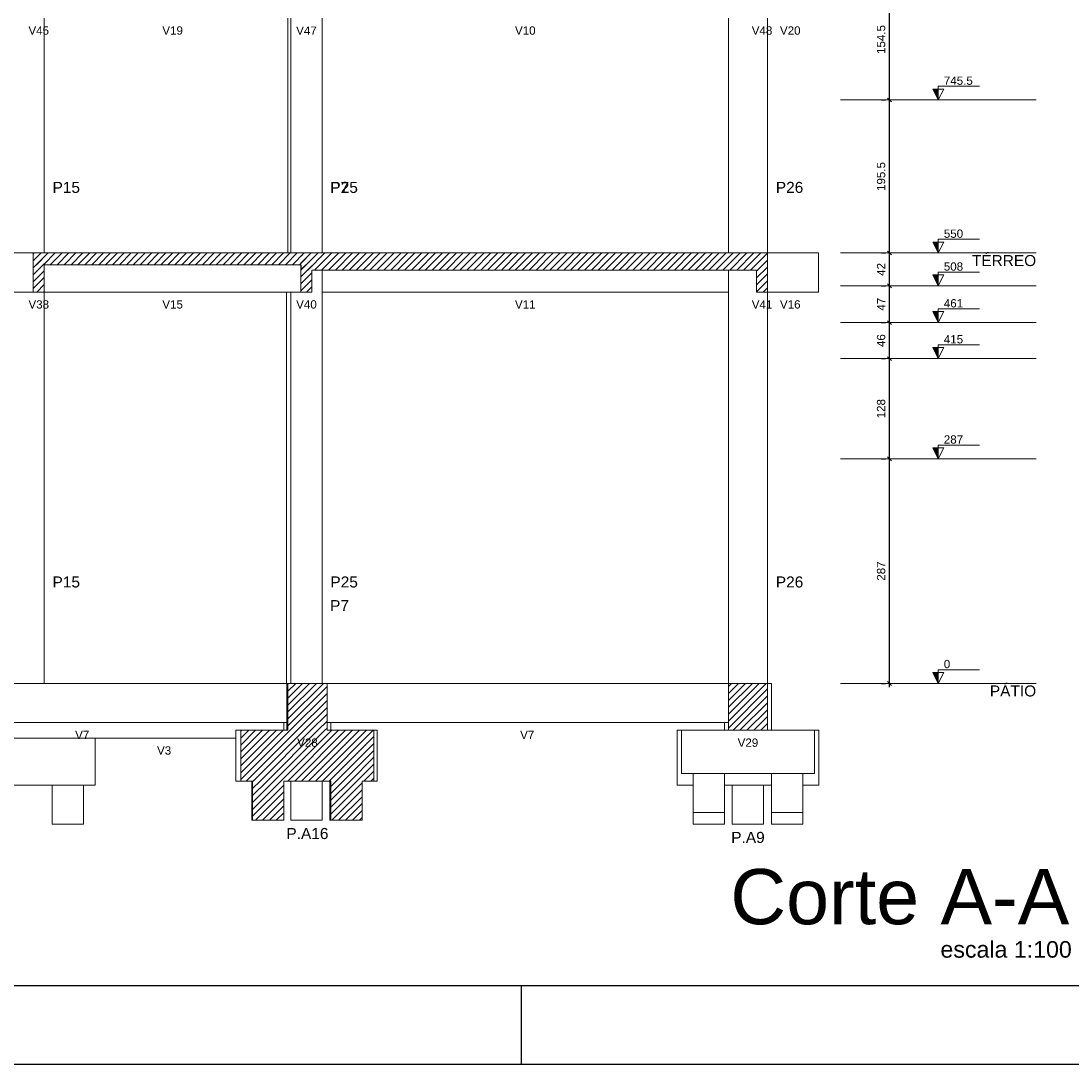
# Model space of a CAD drawing. Header units: millimetres. Extents: x 10 to 1250, y -62 to 528.
# Tile 169 of 256: x 45 to 59, y 262 to 276. Entities that reach past the tile are written whole.
import ezdxf

# ---------------------------------------------------------------- set-up
doc = ezdxf.new("R2010")
doc.units = ezdxf.units.MM
doc.header["$LTSCALE"] = 0.05
for name, color, linetype, lineweight in [('FO-Cortes', 9, 'Continuous', 5), ('FO-Cotas', 5, 'Continuous', 5), ('FO-Eixos', 5, 'Continuous', 5), ('FO-Hachuras das lajes', 1, 'Continuous', 20), ('FO-Hachuras dos pilares', 9, 'Continuous', 5), ('FO-Níveis', 9, 'Continuous', 5), ('FO-Pilares pré-moldados', 3, 'Continuous', 20), ('FO-Seção das fundações', 9, 'Continuous', 5), ('FO-Títulos', 7, 'Continuous', 5)]:
    doc.layers.add(name, color=color, linetype=linetype, lineweight=lineweight)
doc.layers.add('FOLHA_PADRÃO', color=7, linetype='Continuous')
doc.styles.add('Arial', font='arial.ttf')
doc.styles.get("Standard").update_dxf_attribs({"font": 'arial.ttf'})
doc.dimstyles.new('UM_50.000000', dxfattribs={"dimtxt": 0.18, "dimasz": 0.1, "dimexe": 0.1, "dimexo": 0.2, "dimgap": 0.1, "dimtad": 1, "dimdec": 1, "dimlfac": 50, "dimzin": 0, "dimdsep": 46, "dimtxsty": 'Standard', "dimblk": 'OBLIQUE', "dimcen": 0.09, "dimdle": 0.1, "dimadec": 1, "dimazin": 2, "dimtfac": 1, "dimtdec": 1, "dimtofl": 0, "dimtmove": 0, "dimatfit": 3, "dimldrblk": 'OBLIQUE', "dimfxl": 1, "dimtolj": 1, "dimarcsym": 1})
pattern_1 = [(45, (-96.81562, -34.92108), (-0.08838835, 0.08838835), [])]

# ---------------------------------------------------------------- blocks, each defined once
blk = doc.blocks.new('A1EST. 1500')
at = {"layer": 'FOLHA_PADRÃO', "color": 1, "linetype": 'Continuous'}
for p, q in [((41.5, 0), (41.5, 1)), ((0, 0), (150.008, 0))]:
    blk.add_line(p, q, dxfattribs=at)
at = {"layer": 'FOLHA_PADRÃO', "color": 6, "linetype": 'Continuous'}
blk.add_lwpolyline([(149, 58.4), (149, 1), (1, 1), (1, 58.4), (149, 58.4)], dxfattribs=at)
blk = doc.blocks.new('_Oblique')
at = {"color": 0, "linetype": 'ByBlock', "lineweight": -2}
blk.add_line((-0.5, -0.5), (0.5, 0.5), dxfattribs=at)
blk = doc.blocks.new('*D289')
at = {"layer": 'Defpoints', "color": 0, "transparency": 16777216}
for p in [(93.066, 48.243), (93.066, 48.243), (93.066, 42.503)]:
    blk.add_point(p, dxfattribs=at)
at = {"layer": 'FO-Hachuras das lajes', "color": 0, "linetype": 'Continuous', "lineweight": -2, "transparency": 16777216}
for p, q in [((93.066, 42.403), (93.066, 48.343)), ((92.866, 48.243), (92.966, 48.243)), ((92.866, 42.503), (92.966, 42.503))]:
    blk.add_line(p, q, dxfattribs=at)
at = {"layer": 'FO-Hachuras das lajes', "color": 0, "lineweight": -2, "transparency": 16777216, "xscale": 0.1, "yscale": 0.1, "zscale": 0.1}
for p, rotation in [((93.066, 48.243), 90), ((93.066, 42.503), 270)]:
    blk.add_blockref('_Oblique', p, dxfattribs=dict(at, rotation=rotation))
at = {"layer": 'FO-Hachuras das lajes', "transparency": 16777216, "insert": (92.854, 45.373), "char_height": 0.2118, "attachment_point": 5, "rotation": 90, "style": 'Arial'}
blk.add_mtext('\\A1;287', dxfattribs=at)
blk = doc.blocks.new('*D290')
at = {"layer": 'Defpoints', "color": 0, "transparency": 16777216}
for p in [(93.066, 50.803), (93.066, 50.803), (93.066, 48.243)]:
    blk.add_point(p, dxfattribs=at)
at = {"layer": 'FO-Hachuras das lajes', "color": 0, "linetype": 'Continuous', "lineweight": -2, "transparency": 16777216}
for p, q in [((92.866, 50.803), (92.966, 50.803)), ((93.066, 48.143), (93.066, 50.903)), ((92.866, 48.243), (92.966, 48.243))]:
    blk.add_line(p, q, dxfattribs=at)
at = {"layer": 'FO-Hachuras das lajes', "color": 0, "lineweight": -2, "transparency": 16777216, "xscale": 0.1, "yscale": 0.1, "zscale": 0.1}
for p, rotation in [((93.066, 50.803), 90), ((93.066, 48.243), 270)]:
    blk.add_blockref('_Oblique', p, dxfattribs=dict(at, rotation=rotation))
at = {"layer": 'FO-Hachuras das lajes', "transparency": 16777216, "insert": (92.854, 49.523), "char_height": 0.2118, "attachment_point": 5, "rotation": 90, "style": 'Arial'}
blk.add_mtext('\\A1;128', dxfattribs=at)
blk = doc.blocks.new('*D291')
at = {"layer": 'Defpoints', "color": 0, "transparency": 16777216}
for p in [(93.066, 51.723), (93.066, 51.723), (93.066, 50.803)]:
    blk.add_point(p, dxfattribs=at)
at = {"layer": 'FO-Hachuras das lajes', "color": 0, "linetype": 'Continuous', "lineweight": -2, "transparency": 16777216}
for p, q in [((93.066, 50.703), (93.066, 51.823)), ((92.866, 51.723), (92.966, 51.723)), ((92.866, 50.803), (92.966, 50.803))]:
    blk.add_line(p, q, dxfattribs=at)
at = {"layer": 'FO-Hachuras das lajes', "color": 0, "lineweight": -2, "transparency": 16777216, "xscale": 0.1, "yscale": 0.1, "zscale": 0.1}
for p, rotation in [((93.066, 51.723), 90), ((93.066, 50.803), 270)]:
    blk.add_blockref('_Oblique', p, dxfattribs=dict(at, rotation=rotation))
at = {"layer": 'FO-Hachuras das lajes', "transparency": 16777216, "insert": (92.854, 51.263), "char_height": 0.2118, "attachment_point": 5, "rotation": 90, "style": 'Arial'}
blk.add_mtext('\\A1;46', dxfattribs=at)
blk = doc.blocks.new('*D292')
at = {"layer": 'Defpoints', "color": 0, "transparency": 16777216}
for p in [(93.066, 52.663), (93.066, 52.663), (93.066, 51.723)]:
    blk.add_point(p, dxfattribs=at)
at = {"layer": 'FO-Hachuras das lajes', "color": 0, "linetype": 'Continuous', "lineweight": -2, "transparency": 16777216}
for p, q in [((92.866, 52.663), (92.966, 52.663)), ((93.066, 51.623), (93.066, 52.763)), ((92.866, 51.723), (92.966, 51.723))]:
    blk.add_line(p, q, dxfattribs=at)
at = {"layer": 'FO-Hachuras das lajes', "color": 0, "lineweight": -2, "transparency": 16777216, "xscale": 0.1, "yscale": 0.1, "zscale": 0.1}
for p, rotation in [((93.066, 52.663), 90), ((93.066, 51.723), 270)]:
    blk.add_blockref('_Oblique', p, dxfattribs=dict(at, rotation=rotation))
at = {"layer": 'FO-Hachuras das lajes', "transparency": 16777216, "insert": (92.854, 52.193), "char_height": 0.2118, "attachment_point": 5, "rotation": 90, "style": 'Arial'}
blk.add_mtext('\\A1;47', dxfattribs=at)
blk = doc.blocks.new('*D293')
at = {"layer": 'Defpoints', "color": 0, "transparency": 16777216}
for p in [(93.066, 53.503), (93.066, 53.503), (93.066, 52.663)]:
    blk.add_point(p, dxfattribs=at)
at = {"layer": 'FO-Hachuras das lajes', "color": 0, "linetype": 'Continuous', "lineweight": -2, "transparency": 16777216}
for p, q in [((92.866, 53.503), (92.966, 53.503)), ((93.066, 52.563), (93.066, 53.603)), ((92.866, 52.663), (92.966, 52.663))]:
    blk.add_line(p, q, dxfattribs=at)
at = {"layer": 'FO-Hachuras das lajes', "color": 0, "lineweight": -2, "transparency": 16777216, "xscale": 0.1, "yscale": 0.1, "zscale": 0.1}
for p, rotation in [((93.066, 53.503), 90), ((93.066, 52.663), 270)]:
    blk.add_blockref('_Oblique', p, dxfattribs=dict(at, rotation=rotation))
at = {"layer": 'FO-Hachuras das lajes', "transparency": 16777216, "insert": (92.854, 53.083), "char_height": 0.2118, "attachment_point": 5, "rotation": 90, "style": 'Arial'}
blk.add_mtext('\\A1;42', dxfattribs=at)
blk = doc.blocks.new('*D294')
at = {"layer": 'Defpoints', "color": 0, "transparency": 16777216}
for p in [(93.066, 57.413), (93.066, 57.413), (93.066, 53.503)]:
    blk.add_point(p, dxfattribs=at)
at = {"layer": 'FO-Hachuras das lajes', "color": 0, "linetype": 'Continuous', "lineweight": -2, "transparency": 16777216}
for p, q in [((92.866, 57.413), (92.966, 57.413)), ((93.066, 53.403), (93.066, 57.513)), ((92.866, 53.503), (92.966, 53.503))]:
    blk.add_line(p, q, dxfattribs=at)
at = {"layer": 'FO-Hachuras das lajes', "color": 0, "lineweight": -2, "transparency": 16777216, "xscale": 0.1, "yscale": 0.1, "zscale": 0.1}
for p, rotation in [((93.066, 57.413), 90), ((93.066, 53.503), 270)]:
    blk.add_blockref('_Oblique', p, dxfattribs=dict(at, rotation=rotation))
at = {"layer": 'FO-Hachuras das lajes', "transparency": 16777216, "insert": (92.854, 55.458), "char_height": 0.2118, "attachment_point": 5, "rotation": 90, "style": 'Arial'}
blk.add_mtext('\\A1;195.5', dxfattribs=at)
blk = doc.blocks.new('*D295')
at = {"layer": 'Defpoints', "color": 0, "transparency": 16777216}
for p in [(93.066, 60.503), (93.066, 60.503), (93.066, 57.413)]:
    blk.add_point(p, dxfattribs=at)
at = {"layer": 'FO-Hachuras das lajes', "color": 0, "linetype": 'Continuous', "lineweight": -2, "transparency": 16777216}
for p, q in [((92.866, 60.503), (92.966, 60.503)), ((93.066, 57.313), (93.066, 60.603)), ((92.866, 57.413), (92.966, 57.413))]:
    blk.add_line(p, q, dxfattribs=at)
at = {"layer": 'FO-Hachuras das lajes', "color": 0, "lineweight": -2, "transparency": 16777216, "xscale": 0.1, "yscale": 0.1, "zscale": 0.1}
for p, rotation in [((93.066, 60.503), 90), ((93.066, 57.413), 270)]:
    blk.add_blockref('_Oblique', p, dxfattribs=dict(at, rotation=rotation))
at = {"layer": 'FO-Hachuras das lajes', "transparency": 16777216, "insert": (92.854, 58.958), "char_height": 0.2118, "attachment_point": 5, "rotation": 90, "style": 'Arial'}
blk.add_mtext('\\A1;154.5', dxfattribs=at)
blk = doc.blocks.new('AAA')
at = {"layer": 'FO-Cortes', "linetype": 'Continuous'}
for points in [[(-2.5, 22.4921), (-2.5, 22.7721), (-2.64, 22.7721), (-2.5, 22.4921)], [(-2.5, 18.5821), (-2.5, 18.8621), (-2.64, 18.8621), (-2.5, 18.5821)], [(-2.5, 17.7421), (-2.5, 18.0221), (-2.64, 18.0221), (-2.5, 17.7421)], [(-2.5, 16.8021), (-2.5, 17.0821), (-2.64, 17.0821), (-2.5, 16.8021)], [(-2.5, 15.8821), (-2.5, 16.1621), (-2.64, 16.1621), (-2.5, 15.8821)], [(-2.5, 13.3221), (-2.5, 13.6021), (-2.64, 13.6021), (-2.5, 13.3221)], [(-2.5, 7.5821), (-2.5, 7.8621), (-2.64, 7.8621), (-2.5, 7.5821)]]:
    blk.add_hatch(color=256, dxfattribs=at).paths.add_polyline_path(points)
at = {"layer": 'FO-Níveis', "linetype": 'Continuous'}
h = blk.add_hatch(dxfattribs=at)
h.set_pattern_fill('ANSI31', color=256, style=0)
h.set_pattern_definition(pattern_1)
h.paths.add_polyline_path([(-25.6239, 18.2821), (-18.5036, 18.2821), (-18.5036, 18.5821), (-25.6239, 18.5821), (-25.6239, 18.2821)])
h = blk.add_hatch(dxfattribs=at)
h.set_pattern_fill('ANSI31', color=256, style=0)
h.set_pattern_definition(pattern_1)
h.paths.add_polyline_path([(-25.6239, 17.5821), (-25.3439, 17.5821), (-25.3439, 18.5821), (-25.6239, 18.5821), (-25.6239, 17.5821)])
h = blk.add_hatch(dxfattribs=at)
h.set_pattern_fill('ANSI31', color=256, style=0)
h.set_pattern_definition(pattern_1)
h.paths.add_polyline_path([(-18.7839, 17.5821), (-18.5039, 17.5821), (-18.5039, 18.5821), (-18.7839, 18.5821), (-18.7839, 17.5821)])
h = blk.add_hatch(dxfattribs=at)
h.set_pattern_fill('ANSI31', color=256, style=0)
h.set_pattern_definition(pattern_1)
h.paths.add_polyline_path([(-18.7836, 18.1421), (-6.8639, 18.1421), (-6.8639, 18.5821), (-18.7836, 18.5821), (-18.7836, 18.1421)])
h = blk.add_hatch(dxfattribs=at)
h.set_pattern_fill('ANSI31', color=256, style=0)
h.set_pattern_definition(pattern_1)
h.paths.add_polyline_path([(-7.1439, 17.5821), (-6.8639, 17.5821), (-6.8639, 18.5821), (-7.1439, 18.5821), (-7.1439, 17.5821)])
h = blk.add_hatch(dxfattribs=at)
h.set_pattern_fill('ANSI31', color=256, style=0)
h.set_pattern_definition(pattern_1)
h.paths.add_polyline_path([(-19.1189, 6.3821), (-18.1189, 6.3821), (-18.1189, 7.5821), (-19.1189, 7.5821), (-19.1189, 6.3821)])
h = blk.add_hatch(dxfattribs=at)
h.set_pattern_fill('ANSI31', color=256, style=0)
h.set_pattern_definition(pattern_1)
h.paths.add_polyline_path([(-7.8639, 6.3821), (-6.8639, 6.3821), (-6.8639, 7.5821), (-7.8639, 7.5821), (-7.8639, 6.3821)])
h = blk.add_hatch(dxfattribs=at)
h.set_pattern_fill('ANSI31', color=256, style=0)
h.set_pattern_definition(pattern_1)
h.paths.add_polyline_path([(-20.3189, 5.0821), (-16.9189, 5.0821), (-16.9189, 6.3821), (-20.3189, 6.3821), (-20.3189, 5.0821)])
h = blk.add_hatch(dxfattribs=at)
h.set_pattern_fill('ANSI31', color=256, style=0)
h.set_pattern_definition(pattern_1)
h.paths.add_polyline_path([(-20.0189, 5.0821), (-19.2189, 5.0821), (-19.2189, 4.0821), (-20.0189, 4.0821), (-20.0189, 5.0821)])
h = blk.add_hatch(dxfattribs=at)
h.set_pattern_fill('ANSI31', color=256, style=0)
h.set_pattern_definition(pattern_1)
h.paths.add_polyline_path([(-18.0189, 5.0821), (-17.2189, 5.0821), (-17.2189, 4.0821), (-18.0189, 4.0821), (-18.0189, 5.0821)])
at = {"layer": 'FO-Cortes'}
for points in [[(-2.5, 22.4921), (-2.36, 22.7721), (-2.64, 22.7721), (-2.5, 22.4921), (-2.5, 22.8421), (-1.45, 22.8421)], [(-2.5, 18.5821), (-2.36, 18.8621), (-2.64, 18.8621), (-2.5, 18.5821), (-2.5, 18.9321), (-1.45, 18.9321)], [(-2.5, 17.7421), (-2.36, 18.0221), (-2.64, 18.0221), (-2.5, 17.7421), (-2.5, 18.0921), (-1.45, 18.0921)], [(-2.5, 16.8021), (-2.36, 17.0821), (-2.64, 17.0821), (-2.5, 16.8021), (-2.5, 17.1521), (-1.45, 17.1521)], [(-2.5, 15.8821), (-2.36, 16.1621), (-2.64, 16.1621), (-2.5, 15.8821), (-2.5, 16.2321), (-1.45, 16.2321)], [(-2.5, 13.3221), (-2.36, 13.6021), (-2.64, 13.6021), (-2.5, 13.3221), (-2.5, 13.6721), (-1.45, 13.6721)], [(-2.5, 7.5821), (-2.36, 7.8621), (-2.64, 7.8621), (-2.5, 7.5821), (-2.5, 7.9321), (-1.45, 7.9321)]]:
    blk.add_lwpolyline(points, dxfattribs=at)
at = {"layer": 'FO-Cotas'}
for p, q in [((-25.3439, 22.4921), (-25.3439, 24.5821)), ((-19.1173, 24.5821), (-19.1173, 22.4921)), ((-19.0439, 24.5821), (-19.0439, 22.4921)), ((-18.2439, 22.4921), (-18.2439, 24.5821)), ((-7.8639, 24.5821), (-7.8639, 22.4921)), ((-6.8639, 22.4921), (-6.8639, 24.5821)), ((-25.3439, 18.5821), (-25.3439, 22.4921)), ((-19.1173, 22.4921), (-19.1173, 18.5821)), ((-19.0439, 22.4921), (-19.0439, 18.5821)), ((-18.2439, 18.5821), (-18.2439, 22.4921)), ((-7.8639, 22.4921), (-7.8639, 18.5821)), ((-6.8639, 18.5821), (-6.8639, 22.4921)), ((-25.6239, 18.5821), (-26.1439, 18.5821)), ((-5.5639, 18.5821), (-6.8639, 18.5821)), ((-5.5639, 17.5821), (-5.5639, 18.5821)), ((-18.2439, 17.7421), (-18.2439, 18.1421)), ((-7.8639, 18.1421), (-7.8639, 17.7421)), ((-18.2439, 17.5821), (-18.2439, 17.7421)), ((-7.8639, 17.7421), (-7.8639, 17.5821)), ((-26.1439, 17.5821), (-25.6239, 17.5821)), ((-25.3439, 16.8021), (-25.3439, 17.5821)), ((-25.3439, 17.5821), (-19.1581, 17.5821)), ((-19.1581, 17.5821), (-19.1581, 16.8021)), ((-19.1581, 17.5821), (-19.0926, 17.5821)), ((-19.0926, 17.5821), (-19.0439, 17.5821)), ((-19.0439, 17.5821), (-19.0439, 16.8021)), ((-19.0439, 17.5821), (-19.0357, 17.5821)), ((-19.0357, 17.5821), (-18.7839, 17.5821)), ((-18.2439, 17.5821), (-7.8639, 17.5821)), ((-18.2439, 16.8021), (-18.2439, 17.5821)), ((-7.8639, 17.5821), (-7.8639, 16.8021)), ((-6.8639, 16.8021), (-6.8639, 17.5821)), ((-6.8639, 17.5821), (-5.5639, 17.5821)), ((-25.3439, 15.8821), (-25.3439, 16.8021)), ((-19.1581, 16.8021), (-19.1581, 15.8821)), ((-19.0439, 16.8021), (-19.0439, 15.8821)), ((-18.2439, 15.8821), (-18.2439, 16.8021)), ((-7.8639, 16.8021), (-7.8639, 15.8821)), ((-6.8639, 15.8821), (-6.8639, 16.8021)), ((-25.3439, 13.3221), (-25.3439, 15.8821)), ((-19.1581, 15.8821), (-19.1581, 13.3221)), ((-19.0439, 15.8821), (-19.0439, 13.3221)), ((-18.2439, 13.3221), (-18.2439, 15.8821)), ((-7.8639, 15.8821), (-7.8639, 13.3221)), ((-6.8639, 13.3221), (-6.8639, 15.8821)), ((-25.3439, 7.5821), (-25.3439, 13.3221)), ((-19.1581, 13.3221), (-19.1581, 7.5821)), ((-19.0439, 13.3221), (-19.0439, 7.5821)), ((-18.2439, 7.5821), (-18.2439, 13.3221)), ((-7.8639, 13.3221), (-7.8639, 7.5821)), ((-6.8639, 7.5821), (-6.8639, 13.3221)), ((-25.3439, 7.5821), (-26.1439, 7.5821)), ((-19.2189, 7.5821), (-25.3439, 7.5821)), ((-19.1581, 7.5821), (-19.2189, 7.5821)), ((-19.1439, 7.5821), (-19.1581, 7.5821)), ((-19.1439, 7.5821), (-19.1439, 6.5821)), ((-19.1189, 7.5821), (-19.1439, 7.5821)), ((-18.0189, 7.5821), (-18.1189, 7.5821)), ((-7.9639, 7.5821), (-18.0189, 7.5821)), ((-7.8639, 7.5821), (-7.9639, 7.5821)), ((-6.7639, 7.5821), (-6.8639, 7.5821)), ((-6.7639, 6.3821), (-6.7639, 7.5821)), ((-26.1439, 6.5821), (-25.3439, 6.5821)), ((-25.3439, 6.5821), (-19.2189, 6.5821)), ((-19.2189, 6.5821), (-19.2189, 6.3821)), ((-19.2189, 6.5821), (-19.1581, 6.5821)), ((-19.1581, 6.5821), (-19.1439, 6.5821)), ((-19.1439, 6.5821), (-19.1439, 6.3821)), ((-18.1189, 6.5821), (-18.0189, 6.5821)), ((-18.0189, 6.3821), (-18.0189, 6.5821)), ((-18.0189, 6.5821), (-7.9639, 6.5821)), ((-7.9639, 6.5821), (-7.9639, 6.3821)), ((-7.9639, 6.5821), (-7.8639, 6.5821)), ((-25.3439, 6.1821), (-26.1439, 6.1821)), ((-24.0439, 6.1821), (-25.3439, 6.1821)), ((-24.0439, 6.1821), (-20.4522, 6.1821)), ((-24.0439, 4.9821), (-24.0439, 6.1821)), ((-20.4522, 6.3821), (-20.4522, 6.1821)), ((-20.3189, 6.3821), (-20.4522, 6.3821)), ((-20.4522, 6.1821), (-20.4522, 5.0821)), ((-16.8356, 6.3821), (-16.9189, 6.3821)), ((-16.8356, 5.0821), (-16.8356, 6.3821)), ((-9.1722, 6.3821), (-9.1722, 4.9821)), ((-9.0639, 6.3821), (-9.1722, 6.3821)), ((-9.0639, 6.3821), (-9.0639, 5.2821)), ((-7.9639, 6.3821), (-9.0639, 6.3821)), ((-7.8639, 6.3821), (-7.9639, 6.3821)), ((-6.7639, 6.3821), (-6.8639, 6.3821)), ((-5.6639, 6.3821), (-6.7639, 6.3821)), ((-5.5556, 6.3821), (-5.6639, 6.3821)), ((-5.6639, 5.2821), (-5.6639, 6.3821)), ((-5.5556, 4.9821), (-5.5556, 6.3821)), ((-8.7639, 5.2821), (-9.0639, 5.2821)), ((-8.7639, 4.9821), (-8.7639, 5.2821)), ((-7.9639, 5.2821), (-8.7639, 5.2821)), ((-7.9639, 5.2821), (-7.9639, 4.9821)), ((-6.7639, 5.2821), (-7.9639, 5.2821)), ((-6.7639, 4.9821), (-6.7639, 5.2821)), ((-5.9639, 5.2821), (-6.7639, 5.2821)), ((-5.9639, 5.2821), (-5.9639, 4.9821)), ((-5.6639, 5.2821), (-5.9639, 5.2821)), ((-25.1439, 4.9821), (-26.3439, 4.9821)), ((-25.1439, 3.9821), (-25.1439, 4.9821)), ((-24.3439, 4.9821), (-25.1439, 4.9821)), ((-24.3439, 4.9821), (-24.3439, 3.9821)), ((-24.0439, 4.9821), (-24.3439, 4.9821)), ((-20.3189, 5.0821), (-20.4522, 5.0821)), ((-20.0439, 4.0821), (-20.0439, 5.0821)), ((-19.0439, 4.0821), (-19.0439, 5.0821)), ((-18.2439, 5.0821), (-18.2439, 4.0821)), ((-18.0439, 4.0821), (-18.0439, 5.0821)), ((-16.8356, 5.0821), (-16.9189, 5.0821)), ((-8.7639, 4.9821), (-9.1722, 4.9821)), ((-8.7639, 4.2821), (-8.7639, 4.9821)), ((-7.7639, 4.9821), (-7.9639, 4.9821)), ((-7.9639, 4.9821), (-7.9639, 4.2821)), ((-7.7639, 3.9821), (-7.7639, 4.9821)), ((-6.9639, 4.9821), (-7.7639, 4.9821)), ((-6.9639, 4.9821), (-6.9639, 3.9821)), ((-6.7639, 4.9821), (-6.9639, 4.9821)), ((-6.7639, 4.2821), (-6.7639, 4.9821)), ((-5.5556, 4.9821), (-5.9639, 4.9821)), ((-5.9639, 4.9821), (-5.9639, 4.2821)), ((-20.0189, 4.0821), (-20.0439, 4.0821)), ((-18.2439, 4.0821), (-19.0439, 4.0821)), ((-18.0189, 4.0821), (-18.0439, 4.0821)), ((-8.7639, 3.9821), (-8.7639, 4.2821)), ((-7.9639, 4.2821), (-8.7639, 4.2821)), ((-7.9639, 4.2821), (-7.9639, 3.9821)), ((-6.7639, 3.9821), (-6.7639, 4.2821)), ((-5.9639, 4.2821), (-6.7639, 4.2821)), ((-5.9639, 4.2821), (-5.9639, 3.9821)), ((-24.3439, 3.9821), (-25.1439, 3.9821)), ((-7.9639, 3.9821), (-8.7639, 3.9821)), ((-6.9639, 3.9821), (-7.7639, 3.9821)), ((-5.9639, 3.9821), (-6.7639, 3.9821))]:
    blk.add_line(p, q, dxfattribs=at)
at = {"layer": 'FO-Eixos', "linetype": 'Continuous'}
for p, q in [((-5, 22.4921), (0, 22.4921)), ((-5, 18.5821), (0, 18.5821)), ((-5, 17.7421), (0, 17.7421)), ((-5, 16.8021), (0, 16.8021)), ((-5, 15.8821), (0, 15.8821)), ((-5, 13.3221), (0, 13.3221)), ((-5, 7.5821), (0, 7.5821))]:
    blk.add_line(p, q, dxfattribs=at)
at = {"layer": 'FO-Títulos'}
for p, q in [((-25.6239, 18.5821), (-25.6239, 18.2821)), ((-25.5124, 18.5821), (-25.6239, 18.5821)), ((-25.4839, 18.5821), (-25.5124, 18.5821)), ((-25.4555, 18.5821), (-25.4839, 18.5821)), ((-25.3439, 18.5821), (-25.4555, 18.5821)), ((-19.1581, 18.5821), (-25.3439, 18.5821)), ((-19.1173, 18.5821), (-19.1581, 18.5821)), ((-19.0926, 18.5821), (-19.1173, 18.5821)), ((-19.0439, 18.5821), (-19.0926, 18.5821)), ((-19.0357, 18.5821), (-19.0439, 18.5821)), ((-18.7839, 18.5821), (-19.0357, 18.5821)), ((-18.7836, 18.5821), (-18.7839, 18.5821)), ((-18.7833, 18.5821), (-18.7836, 18.5821)), ((-18.6439, 18.5821), (-18.7833, 18.5821)), ((-18.6433, 18.5821), (-18.6439, 18.5821)), ((-18.5039, 18.5821), (-18.6433, 18.5821)), ((-18.5036, 18.5821), (-18.5039, 18.5821)), ((-18.5033, 18.5821), (-18.5036, 18.5821)), ((-18.3094, 18.5821), (-18.5033, 18.5821)), ((-18.2524, 18.5821), (-18.3094, 18.5821)), ((-18.2439, 18.5821), (-18.2524, 18.5821)), ((-7.8639, 18.5821), (-18.2439, 18.5821)), ((-7.7697, 18.5821), (-7.8639, 18.5821)), ((-7.7288, 18.5821), (-7.7697, 18.5821)), ((-7.7044, 18.5821), (-7.7288, 18.5821)), ((-7.6475, 18.5821), (-7.7044, 18.5821)), ((-7.1439, 18.5821), (-7.6475, 18.5821)), ((-7.0039, 18.5821), (-7.1439, 18.5821)), ((-6.8639, 18.5821), (-7.0039, 18.5821)), ((-6.8639, 18.1421), (-6.8639, 18.5821)), ((-25.6239, 18.2821), (-25.6239, 17.7421)), ((-25.3439, 17.7421), (-25.3439, 18.2821)), ((-25.3439, 18.2821), (-19.1581, 18.2821)), ((-19.1581, 18.2821), (-19.0926, 18.2821)), ((-19.0926, 18.2821), (-19.0439, 18.2821)), ((-19.0439, 18.2821), (-19.0357, 18.2821)), ((-19.0357, 18.2821), (-18.7839, 18.2821)), ((-18.7839, 18.2821), (-18.7839, 17.7421)), ((-18.7836, 18.2821), (-18.7836, 18.1421)), ((-18.5039, 17.7421), (-18.5039, 18.1421)), ((-18.5033, 18.1421), (-18.3094, 18.1421)), ((-18.3094, 18.1421), (-18.2524, 18.1421)), ((-18.2524, 18.1421), (-18.2439, 18.1421)), ((-18.2439, 18.1421), (-7.8639, 18.1421)), ((-7.8639, 18.1421), (-7.7697, 18.1421)), ((-7.7697, 18.1421), (-7.7044, 18.1421)), ((-7.7044, 18.1421), (-7.6475, 18.1421)), ((-7.6475, 18.1421), (-7.1439, 18.1421)), ((-7.1439, 18.1421), (-7.1439, 17.7421)), ((-6.8639, 17.7421), (-6.8639, 18.1421)), ((-25.6239, 17.7421), (-25.6239, 17.5821)), ((-25.3439, 17.5821), (-25.3439, 17.7421)), ((-18.7839, 17.7421), (-18.7839, 17.5821)), ((-18.5039, 17.5821), (-18.5039, 17.7421)), ((-7.1439, 17.7421), (-7.1439, 17.5821)), ((-6.8639, 17.5821), (-6.8639, 17.7421)), ((-25.6239, 17.5821), (-25.5124, 17.5821)), ((-25.5124, 17.5821), (-25.4839, 17.5821)), ((-25.4839, 17.5821), (-25.4555, 17.5821)), ((-25.4555, 17.5821), (-25.3439, 17.5821)), ((-18.7839, 17.5821), (-18.7833, 17.5821)), ((-18.7833, 17.5821), (-18.6439, 17.5821)), ((-18.6439, 17.5821), (-18.6433, 17.5821)), ((-18.6433, 17.5821), (-18.5039, 17.5821)), ((-7.1439, 17.5821), (-7.0039, 17.5821)), ((-7.0039, 17.5821), (-6.8639, 17.5821)), ((-19.1189, 7.5821), (-19.1189, 6.5821)), ((-19.1174, 7.5821), (-19.1189, 7.5821)), ((-19.0439, 7.5821), (-19.1174, 7.5821)), ((-19.0356, 7.5821), (-19.0439, 7.5821)), ((-18.3094, 7.5821), (-19.0356, 7.5821)), ((-18.2524, 7.5821), (-18.3094, 7.5821)), ((-18.2439, 7.5821), (-18.2524, 7.5821)), ((-18.1439, 7.5821), (-18.2439, 7.5821)), ((-18.1189, 7.5821), (-18.1439, 7.5821)), ((-18.1189, 6.5821), (-18.1189, 7.5821)), ((-7.8639, 7.5821), (-7.8639, 6.5821)), ((-7.7697, 7.5821), (-7.8639, 7.5821)), ((-7.7044, 7.5821), (-7.7697, 7.5821)), ((-7.6475, 7.5821), (-7.7044, 7.5821)), ((-6.8639, 7.5821), (-7.6475, 7.5821)), ((-6.8639, 6.3821), (-6.8639, 7.5821)), ((-19.1189, 6.5821), (-19.1189, 6.3821)), ((-18.1189, 6.3821), (-18.1189, 6.5821)), ((-7.8639, 6.5821), (-7.8639, 6.3821)), ((-20.3189, 6.3821), (-20.3189, 6.1821)), ((-19.2189, 6.3821), (-20.3189, 6.3821)), ((-20.3189, 6.1821), (-20.3189, 5.0821)), ((-19.1581, 6.3821), (-19.2189, 6.3821)), ((-19.1439, 6.3821), (-19.1581, 6.3821)), ((-19.1189, 6.3821), (-19.1439, 6.3821)), ((-18.0189, 6.3821), (-18.1189, 6.3821)), ((-16.9189, 6.3821), (-18.0189, 6.3821)), ((-16.9189, 5.0821), (-16.9189, 6.3821)), ((-7.8639, 6.3821), (-7.7697, 6.3821)), ((-7.7697, 6.3821), (-6.8639, 6.3821)), ((-20.0439, 5.0821), (-20.3189, 5.0821)), ((-20.0189, 5.0821), (-20.0439, 5.0821)), ((-20.0189, 4.0821), (-20.0189, 5.0821)), ((-19.2189, 5.0821), (-19.2189, 4.0821)), ((-19.0439, 5.0821), (-19.2189, 5.0821)), ((-18.2439, 5.0821), (-19.0439, 5.0821)), ((-18.0439, 5.0821), (-18.2439, 5.0821)), ((-18.0189, 5.0821), (-18.0439, 5.0821)), ((-18.0189, 4.0821), (-18.0189, 5.0821)), ((-17.2189, 5.0821), (-17.2189, 4.0821)), ((-16.9189, 5.0821), (-17.2189, 5.0821)), ((-19.2439, 4.0821), (-20.0189, 4.0821)), ((-19.2189, 4.0821), (-19.2439, 4.0821)), ((-17.2439, 4.0821), (-18.0189, 4.0821)), ((-17.2189, 4.0821), (-17.2439, 4.0821))]:
    blk.add_line(p, q, dxfattribs=at)
at = {"layer": 'FO-Cortes', "char_height": 0.2118, "attachment_point": 7, "line_spacing_factor": 0.798, "style": 'Arial'}
for s, insert in [('745.5', (-2.36, 22.8771)), ('550', (-2.36, 18.9671)), ('508', (-2.36, 18.1271)), ('461', (-2.36, 17.1871)), ('415', (-2.36, 16.2671)), ('287', (-2.36, 13.7071)), ('0', (-2.36, 7.9671))]:
    blk.add_mtext(s, dxfattribs=dict(at, insert=insert))
at = {"layer": 'FO-Cortes', "linetype": 'Continuous', "char_height": 0.2824, "attachment_point": 9, "line_spacing_factor": 0.798, "style": 'Arial'}
for s, insert in [('TÉRREO', (0, 18.2432)), ('PÁTIO', (0, 7.2432))]:
    blk.add_mtext(s, dxfattribs=dict(at, insert=insert))
at = {"layer": 'FO-Pilares pré-moldados', "char_height": 0.2824, "line_spacing_factor": 0.798, "style": 'Arial'}
for s, insert, attachment_point in [('P15', (-25.1321, 20.1135), 7), ('P7', (-18.0406, 20.1135), 7), ('P25', (-18.0321, 20.1135), 7), ('P26', (-6.6521, 20.1135), 7), ('P15', (-25.1321, 10.0285), 7), ('P25', (-18.0321, 10.0285), 7), ('P26', (-6.6521, 10.0285), 7), ('P7', (-18.0406, 9.4285), 7), ('P.A16', (-18.6189, 3.5995), 8), ('P.A9', (-7.3639, 3.4995), 8)]:
    blk.add_mtext(s, dxfattribs=dict(at, insert=insert, attachment_point=attachment_point))
at = {"layer": 'FO-Seção das fundações', "char_height": 0.2118, "attachment_point": 8, "line_spacing_factor": 0.798, "style": 'Arial'}
for s, insert in [('V45', (-25.4839, 24.1585)), ('V19', (-22.0639, 24.1585)), ('V47', (-18.6439, 24.1585)), ('V10', (-13.0539, 24.1585)), ('V48', (-7.0039, 24.1585)), ('V20', (-6.2839, 24.1585)), ('V38', (-25.4839, 17.1585)), ('V40', (-18.6439, 17.1585)), ('V16', (-6.2839, 17.1585)), ('V15', (-22.0636, 17.1585)), ('V11', (-13.0539, 17.1585)), ('V41', (-7.0039, 17.1585)), ('V7', (-24.3739, 6.1585)), ('V28', (-18.6189, 5.9585)), ('V7', (-13.0039, 6.1585)), ('V29', (-7.3639, 5.9585)), ('V3', (-22.2814, 5.7585))]:
    blk.add_mtext(s, dxfattribs=dict(at, insert=insert))
at = {"layer": 'FO-Hachuras das lajes', "linetype": 'Continuous'}
for base, p1, p2, picture, middle in [((-3.75, 25.5821), (-3.75, 22.4921), (-3.75, 25.5821), '*D295', (-3.9618, 24.0371)), ((-3.75, 22.4921), (-3.75, 18.5821), (-3.75, 22.4921), '*D294', (-3.9618, 20.5371)), ((-3.75, 18.5821), (-3.75, 17.7421), (-3.75, 18.5821), '*D293', (-3.9618, 18.1621)), ((-3.75, 17.7421), (-3.75, 16.8021), (-3.75, 17.7421), '*D292', (-3.9618, 17.2721)), ((-3.75, 16.8021), (-3.75, 15.8821), (-3.75, 16.8021), '*D291', (-3.9618, 16.3421)), ((-3.75, 15.8821), (-3.75, 13.3221), (-3.75, 15.8821), '*D290', (-3.9618, 14.6021)), ((-3.75, 13.3221), (-3.75, 7.5821), (-3.75, 13.3221), '*D289', (-3.9618, 10.4521))]:
    dim = blk.add_linear_dim(base=base, p1=p1, p2=p2, angle=90, dimstyle='UM_50.000000', override={"dimtxt": 0.2118, "dimasz": 0.1, "dimexe": 0.1, "dimexo": 0.2, "dimtad": 1, "dimtih": 0, "dimtoh": 0, "dimdec": 1, "dimlfac": 50, "dimzin": 8, "dimtxsty": 'Arial', "dimblk": 'Oblique', "dimblk1": 'Oblique', "dimblk2": 'Oblique', "dimsah": 1, "dimdle": 0.1, "dimse1": 0, "dimse2": 0, "dimclrt": 256, "dimadec": 1, "dimazin": 3, "dimtmove": 2, "dimldrblk": 'Oblique'}, dxfattribs=at)
    dim.commit()
    dim.dimension.update_dxf_attribs({"geometry": picture, "text_midpoint": middle, "dimtype": 128, "text_rotation": 90, "insert": (-96.8156, -34.9211)})

msp = doc.modelspace()

# ---------------------------------------------------------------- block references
msp.add_blockref('A1EST. 1500', (10.3174, 262.4885))
at = {"xscale": 0.5, "yscale": 0.5, "zscale": 0.5}
msp.add_blockref('AAA', (58.3934, 263.5616), dxfattribs=at)

# ---------------------------------------------------------------- texts
at = {"layer": 'FO-Hachuras dos pilares', "linetype": 'Continuous', "insert": (58.816, 264.2644), "char_height": 0.706, "width": 8.895121, "attachment_point": 9, "line_spacing_factor": 0.798, "style": 'Arial'}
msp.add_mtext('Corte A-A', dxfattribs=at)
at = {"layer": 'FO-Hachuras dos pilares', "linetype": 'Continuous', "insert": (58.8483, 263.8445), "char_height": 0.2118, "attachment_point": 9, "line_spacing_factor": 0.798, "style": 'Arial'}
msp.add_mtext('escala 1:100', dxfattribs=at)

doc.saveas('drawing.dxf')
